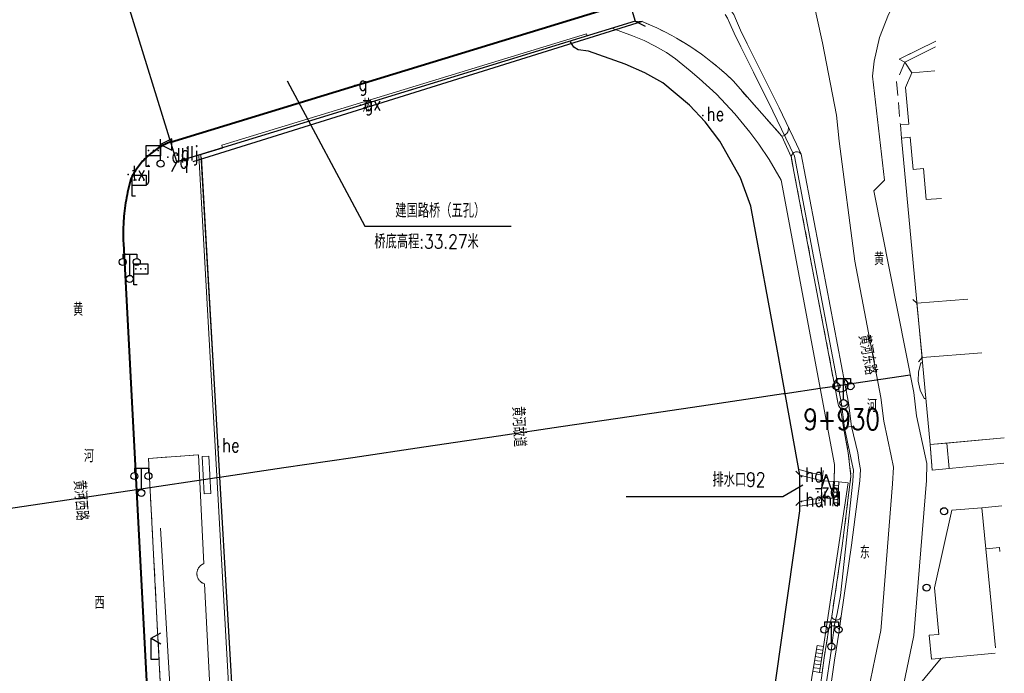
# Model space of a CAD drawing. Extents: x 39508475 to 39522402, y 3783947 to 3795549.
# Tile 242 of 256: x 39518041 to 39518181, y 3792537 to 3792630. Entities that reach past the tile are written whole.
import ezdxf
from ezdxf.enums import TextEntityAlignment as Align

# ---------------------------------------------------------------- set-up
doc = ezdxf.new("R2010")
doc.units = 0
doc.header["$PDSIZE"] = 0.2
for name, pattern in [('X0', [4, 3, -1]), ('X5', [3, 2, -1]), ('X6', [2, 1, -1])]:
    doc.linetypes.add(name, pattern=pattern)
doc.layers.get('0').update_dxf_attribs({"linetype": 'CONTINUOUS'})
doc.layers.add('ASSIST', color=7, linetype='CONTINUOUS', plot=False)
for name, color, linetype in [('DLSS', 4, 'CONTINUOUS'), ('GXYZ', 2, 'CONTINUOUS'), ('JCDL_DMX_F', 30, 'CONTINUOUS'), ('JCDL_JMDD', 1, 'CONTINUOUS'), ('JCDL_JMDD_F', 231, 'CONTINUOUS'), ('JCDL_JMDX_F', 231, 'CONTINUOUS'), ('JCDL_JT_ZJ', 100, 'CONTINUOUS'), ('JCDL_JTD_F', 100, 'CONTINUOUS'), ('JCDL_JTM', 100, 'CONTINUOUS'), ('JCDL_JTX_F', 100, 'CONTINUOUS'), ('JCDL_SXX_F', 5, 'CONTINUOUS'), ('JCDL_ZBM', 3, 'CONTINUOUS'), ('JMD', 6, 'CONTINUOUS'), ('SXSS', 5, 'CONTINUOUS'), ('zdh', 7, 'CONTINUOUS'), ('ZJ', 7, 'CONTINUOUS'), ('断面线', 2, 'CONTINUOUS')]:
    doc.layers.add(name, color=color, linetype=linetype)
for name, color, linetype, lineweight in [('JCDL_JMDX', 1, 'CONTINUOUS', 0), ('JCDL_ZBX', 3, 'CONTINUOUS', 0), ('JCDL_ZBX_F', 7, 'CONTINUOUS', 0), ('TEXTL_ZJ', 7, 'CONTINUOUS', 0)]:
    doc.layers.add(name, color=color, linetype=linetype, lineweight=lineweight)
doc.styles.add('HZ', font='rs', dxfattribs={"width": 0.8, "bigfont": 'hztxt'})
doc.linetypes.add('10422', pattern='A,2,[150,AAA.SHX,S=1,R=0,X=0,Y=1],2,[177,AAA.SHX,S=1,R=0,X=0,Y=0.8],1e-09', length=4)
doc.linetypes.add('X19', pattern='A,4.5,[145,symbolx.shx,S=1,R=0,X=0,Y=1],4.5,-0.5,[146,symbolx.shx,S=1,R=0,X=0,Y=0],-0.5', length=10)
doc.linetypes.add('X35', pattern='A,2,[150,AAA.SHX,S=1,R=0,X=0,Y=1],2,[177,AAA.SHX,S=1,R=0,X=0,Y=0.8],1e-09', length=4)
doc.linetypes.add('X39', pattern='A,2,[150,symbolx.shx,S=1,R=0,X=0,Y=1],2,[151,symbolx.shx,S=1,R=0,X=0,Y=3],1e-11', length=4)
doc.linetypes.add('X4', pattern='A,0,-1e-09,[149,symbolx.shx,S=0.15,R=0,X=0,Y=0],-1.6', length=1.6)
doc.linetypes.add('X49', pattern='A,0,[5,symbolt.shx,S=1,R=0,X=0,Y=0],-10', length=10)
doc.linetypes.add('X7', pattern='A,6,-1.333,[149,symbolx.shx,S=0.25,R=0,X=0,Y=0],-1.333,[149,symbolx.shx,S=0.25,R=0,X=0,Y=0],-1.333', length=9.999)

# ---------------------------------------------------------------- blocks, each defined once
blk = doc.blocks.new('4563000')
at = {"color": 0}
for p, q in [((0, 0), (0, 3)), ((1, 0), (0, 0))]:
    blk.add_line(p, q, dxfattribs=at)
at = {"color": 0, "linetype": 'Continuous', "flags": 128}
for points in [[(0, 3), (1.39, 3.8)], [(0, 3), (1.39, 2.2)]]:
    blk.add_lwpolyline(points, dxfattribs=at)
blk = doc.blocks.new('6414000')
at = {"color": 0, "linetype": 'Continuous'}
for p, q in [((-0.66, 0), (-0.01, 2)), ((-0.01, 2), (0.66, 0)), ((-1.51, 0), (-0.66, 0)), ((0.66, 0), (1.51, 0))]:
    blk.add_line(p, q, dxfattribs=at)
blk = doc.blocks.new('2382100')
at = {"color": 0, "linetype": 'Continuous'}
blk.add_circle((0, 0), 0.5, dxfattribs=at)
blk = doc.blocks.new('3521000')
at = {"color": 0}
for p, q in [((-1, 3.5), (1, 3.5)), ((0, 0.5), (0, 3.5))]:
    blk.add_line(p, q, dxfattribs=at)
at = {"color": 0, "linetype": 'Continuous', "flags": 128}
for points in [[(-1, 3.5), (-1, 2.9)], [(1, 3.5), (1, 2.9)]]:
    blk.add_lwpolyline(points, dxfattribs=at)
at = {"color": 0}
for centre in [(-1, 2.4), (1, 2.4), (0, 0)]:
    blk.add_circle(centre, 0.5, dxfattribs=at)
blk = doc.blocks.new('3812000')
at = {"color": 0, "linetype": 'Continuous'}
for p, q in [((0, 3), (2, 3)), ((0, 0), (0, 3)), ((2, 3), (2, 1.5)), ((2, 1.5), (0, 1.5)), ((0.5, 0), (0, 0))]:
    blk.add_line(p, q, dxfattribs=at)
for p in [(0.31, 2.28), (1.01, 2.28), (1.67, 2.27)]:
    blk.add_point(p, dxfattribs=at)
blk = doc.blocks.new('3522000')
at = {"color": 0}
for p, q in [((1.6, 3.55), (0, 2.75)), ((0, 0.5), (0, 3.5)), ((0, 2.75), (1.6, 1.95))]:
    blk.add_line(p, q, dxfattribs=at)
at = {"color": 0, "linetype": 'Continuous', "flags": 128}
blk.add_lwpolyline([(1.6, 1.95), (1.6, 3.55)], dxfattribs=at)
at = {"color": 0}
blk.add_circle((0, 0), 0.5, dxfattribs=at)

msp = doc.modelspace()

# ---------------------------------------------------------------- linework, layer by layer
at = {"layer": 'ASSIST', "linetype": 'Continuous', "flags": 128}
msp.add_lwpolyline([(39518055.499, 3792633.95801), (39518120.807, 3792654.18086), (39518128.243, 3792629.57501), (39518063.039, 3792609.525)], close=True, dxfattribs=at)
at = {"layer": 'DLSS', "linetype": 'Continuous'}
for p, q in [((39518128.243, 3792629.57501), (39518063.039, 3792609.525)), ((39518128.243, 3792629.57501), (39518129.65693, 3792628.82613)), ((39518063.039, 3792609.525), (39518062.29013, 3792608.11108))]:
    msp.add_line(p, q, dxfattribs=at)
at = {"layer": 'DLSS', "linetype": 'X7', "lineweight": 0}
msp.add_lwpolyline([(39518155.66548, 3792500), (39518156.58163, 3792506.18195), (39518159.05917, 3792522.92746), (39518162.38802, 3792539.01523), (39518163.18279, 3792542.85193), (39518163.27202, 3792543.9633), (39518163.51583, 3792547.00098), (39518164.87712, 3792563.74487), (39518165.0018, 3792566.13088), (39518164.66023, 3792567.73137), (39518163.61216, 3792572.64601), (39518163.20053, 3792575.99905), (39518159.51597, 3792595.39548), (39518157.26532, 3792612.49679), (39518156.91112, 3792616.17577), (39518154.91305, 3792626.47045), (39518149.85171, 3792649.29943)], dxfattribs=at)
at = {"layer": 'DLSS', "linetype": 'Continuous', "lineweight": 20}
for points in [[(39518160.41285, 3792500), (39518162.44547, 3792513.36764), (39518163.72065, 3792522.11072), (39518167.87378, 3792542.181), (39518169.67393, 3792564.21949), (39518169.72831, 3792566.64682), (39518168.28135, 3792573.42879), (39518167.87709, 3792576.72808), (39518162.18762, 3792605.40012), (39518163.729, 3792606.91606), (39518162.03554, 3792621.74546), (39518162.25699, 3792623.85499), (39518163.022, 3792627.24601), (39518164.26999, 3792630.48901), (39518165.679, 3792633.05901), (39518166.42472, 3792634.16999)], [(39518141.847, 3792631.077), (39518142.276, 3792630.495), (39518142.652, 3792629.604), (39518143.235, 3792628.288), (39518144.19699, 3792626.348), (39518145.994, 3792622.722), (39518148.724, 3792617.21399), (39518151.20301, 3792612.065), (39518151.867, 3792610.63999), (39518154.92799, 3792594.52399), (39518158.58399, 3792575.278), (39518159.002, 3792571.873), (39518159.92377, 3792568.13907), (39518160.093, 3792566.757), (39518160.306, 3792565.759), (39518160.20137, 3792564.18442), (39518159.0045, 3792555.00183), (39518157.54638, 3792544.91896), (39518157.28786, 3792542.76867), (39518156.58401, 3792538.66191), (39518154.45901, 3792523.74301), (39518151.962, 3792506.866), (39518150.94448, 3792500)]]:
    msp.add_lwpolyline(points, dxfattribs=at)
at = {"layer": 'DLSS', "linetype": 'Continuous', "lineweight": 40}
for points in [[(39518062.125, 3792612.352), (39518127.112, 3792632.205), (39518137.505, 3792633.096), (39518138.471, 3792633.019), (39518139.764, 3792632.624), (39518140.68, 3792632.134), (39518141.277, 3792631.686), (39518141.847, 3792631.077)], [(39518062.15016, 3792612.40522), (39518061.93387, 3792612.31672), (39518061.71973, 3792612.22311), (39518061.5077, 3792612.12483), (39518061.29787, 3792612.02192), (39518061.09035, 3792611.91444), (39518060.88524, 3792611.80242), (39518060.68263, 3792611.68594), (39518060.48263, 3792611.56504), (39518060.28533, 3792611.43979), (39518060.09082, 3792611.31024), (39518059.8992, 3792611.17645), (39518059.71055, 3792611.0385), (39518059.52498, 3792610.89644), (39518059.34257, 3792610.75034), (39518059.16341, 3792610.60028), (39518058.98758, 3792610.44633), (39518058.81517, 3792610.28856), (39518058.654, 3792610.134), (39518058.64626, 3792610.12704), (39518058.48093, 3792609.96186), (39518058.31927, 3792609.79309), (39518058.16134, 3792609.62082), (39518058.00723, 3792609.44513), (39518057.85701, 3792609.2661), (39518057.71076, 3792609.08382), (39518057.56854, 3792608.89837), (39518057.43041, 3792608.70985), (39518057.29646, 3792608.51835), (39518057.16673, 3792608.32396), (39518057.0413, 3792608.12676), (39518056.92023, 3792607.92687), (39518056.80357, 3792607.72436), (39518056.69138, 3792607.51935), (39518056.58371, 3792607.31193), (39518056.48099, 3792607.10201), (39518056.37741, 3792606.72964), (39518056.2793, 3792606.3558), (39518056.18628, 3792605.98065), (39518056.09835, 3792605.60428), (39518056.01554, 3792605.22675), (39518055.93786, 3792604.84813), (39518055.86532, 3792604.4685), (39518055.79795, 3792604.08791), (39518055.73574, 3792603.70644), (39518055.67871, 3792603.32417), (39518055.62688, 3792602.94115), (39518055.58025, 3792602.55747), (39518055.53883, 3792602.17319), (39518055.50263, 3792601.78839), (39518055.47165, 3792601.40313), (39518055.458, 3792601.202), (39518055.4459, 3792601.01748), (39518055.42538, 3792600.63152), (39518055.41011, 3792600.24531), (39518055.40008, 3792599.85894), (39518055.39529, 3792599.47246), (39518055.39574, 3792599.08596), (39518055.40144, 3792598.6995), (39518055.41239, 3792598.31315), (39518055.42901, 3792597.927), (39518059.033, 3792529.353)]]:
    msp.add_lwpolyline(points, dxfattribs=at)
at = {"layer": 'DLSS', "linetype": 'X6', "lineweight": 0}
for points in [[(39518124.89992, 3792628.54528), (39518128.243, 3792629.57501), (39518129.247, 3792629.492), (39518131.34, 3792628.58601), (39518132.48499, 3792628.028), (39518133.477, 3792627.506), (39518134.121, 3792627.148), (39518135.18199, 3792626.522), (39518136.293, 3792625.817), (39518137.68701, 3792624.856), (39518138.309, 3792624.398), (39518139.03101, 3792623.84199), (39518140.205, 3792622.87401), (39518141.228, 3792621.974), (39518142.17301, 3792621.079), (39518145.544, 3792617.204), (39518149.13201, 3792613.18399), (39518149.3304, 3792613.23464), (39518149.5364, 3792613.34128), (39518149.69869, 3792613.46284), (39518149.80841, 3792613.57803), (39518149.884, 3792613.679), (39518149.951, 3792613.79036), (39518150.02023, 3792613.92386), (39518150.05248, 3792614.45469)], [(39518158.58399, 3792575.278), (39518158.57017, 3792574.9555), (39518158.52599, 3792574.764), (39518158.39, 3792574.577), (39518158.241, 3792574.463), (39518158.05499, 3792574.387), (39518157.78399, 3792574.36899), (39518157.451, 3792574.495), (39518157.29999, 3792574.636), (39518157.172, 3792574.86999), (39518157.137, 3792575.052), (39518150.632, 3792609.25306), (39518150.57148, 3792609.60607), (39518150.46572, 3792610.06648), (39518150.45844, 3792610.31386), (39518150.50452, 3792610.46424), (39518150.56272, 3792610.58065), (39518150.62507, 3792610.67008), (39518150.73266, 3792610.7812), (39518150.83165, 3792610.85362), (39518150.94617, 3792610.91006), (39518151.058, 3792610.94501), (39518151.15697, 3792610.96181), (39518151.34313, 3792610.97778), (39518151.57614, 3792610.89682), (39518151.71826, 3792610.80096), (39518151.86685, 3792610.6396)], [(39518159.002, 3792571.873), (39518157.865, 3792571.746), (39518158.57108, 3792568.1238), (39518158.94493, 3792564.80925), (39518157.73986, 3792555.24015), (39518156.22283, 3792544.88644), (39518156.26889, 3792544.75485), (39518156.33576, 3792544.63383), (39518156.40946, 3792544.55415), (39518156.49465, 3792544.48513), (39518156.54948, 3792544.45325), (39518156.6043, 3792544.42521), (39518156.69805, 3792544.38695), (39518156.80618, 3792544.36455), (39518156.9173, 3792544.36326), (39518157.01434, 3792544.37694), (39518157.11366, 3792544.40182), (39518157.21105, 3792544.44877), (39518157.29688, 3792544.50599), (39518157.39432, 3792544.59927), (39518157.46304, 3792544.69508), (39518157.51453, 3792544.80406), (39518157.54638, 3792544.91896)], [(39518153.537, 3792526.841), (39518155.12894, 3792538.98241), (39518155.79934, 3792543.13999), (39518155.88646, 3792543.25785), (39518155.99004, 3792543.36025), (39518156.16684, 3792543.46955), (39518156.32287, 3792543.51545), (39518156.45824, 3792543.53288), (39518156.59419, 3792543.52161), (39518156.69777, 3792543.50134), (39518156.79066, 3792543.46894), (39518156.88708, 3792543.42219), (39518156.97101, 3792543.36788), (39518157.06287, 3792543.28216), (39518157.13484, 3792543.20012), (39518157.20548, 3792543.08711), (39518157.26101, 3792542.94719), (39518157.27211, 3792542.86502), (39518157.28786, 3792542.76867)]]:
    msp.add_lwpolyline(points, dxfattribs=at)
at = {"layer": 'DLSS', "linetype": 'Continuous', "lineweight": 0}
for points in [[(39518168.34406, 3792589.42043), (39518167.73472, 3792589.9388)], [(39518175.59028, 3792590.00495), (39518168.34406, 3792589.42043)], [(39518169.05701, 3792581.70277), (39518177.58734, 3792582.39088)], [(39518169.05701, 3792581.70277), (39518168.53864, 3792581.09343)]]:
    msp.add_lwpolyline(points, dxfattribs=at)
at = {"layer": 'GXYZ', "linetype": 'Continuous', "flags": 128}
msp.add_lwpolyline([(39518065.34212, 3792609.58675), (39518129.29424, 3792629.536)], dxfattribs=at)
at = {"layer": 'JCDL_DMX_F', "color": 3, "linetype": 'X35', "lineweight": 0}
for points in [[(39518156.549, 3792563.89101), (39518156.591, 3792566.467), (39518149.00999, 3792606.94), (39518147.29, 3792609.871), (39518145.819, 3792612.075), (39518144.562, 3792613.781), (39518142.417, 3792616.393), (39518139.81601, 3792619.149), (39518137.372, 3792621.406), (39518136.06999, 3792622.497), (39518133.989, 3792624.195), (39518132.699, 3792625.078), (39518131.095, 3792626.021), (39518129.503, 3792626.809), (39518127.871, 3792627.478), (39518124.89992, 3792628.54528)], [(39518155.05699, 3792540.59001), (39518158.57009, 3792563.87542), (39518157.24044, 3792564.02306)], [(39518147.65501, 3792500), (39518153.521, 3792537.07201)]]:
    msp.add_lwpolyline(points, dxfattribs=at)
at = {"layer": 'JCDL_JMDX', "color": 6, "linetype": 'X5', "lineweight": 0}
for points in [[(39518166.62675, 3792623.74572), (39518165.43101, 3792620.95599), (39518165.976, 3792614.793)], [(39518169.12613, 3792580.95448), (39518168.891, 3792580.936), (39518168.54412, 3792579.66055), (39518168.50989, 3792578.33915), (39518168.78692, 3792577.04713), (39518169.363, 3792575.85699), (39518169.592, 3792575.87601)]]:
    msp.add_lwpolyline(points, dxfattribs=at)
at = {"layer": 'JCDL_JMDX', "color": 6, "linetype": 'X19', "lineweight": 0}
for points in [[(39518066.15233, 3792610.45699), (39518070.854, 3792526.84199), (39518074.097, 3792526.97301), (39518074.28701, 3792509.63999), (39518074.66101, 3792509.235), (39518074.506, 3792503.591), (39518074.84401, 3792500.049), (39518074.80803, 3792500)], [(39518171.76381, 3792538.92174), (39518168.34691, 3792534.823), (39518163.19628, 3792500)]]:
    msp.add_lwpolyline(points, dxfattribs=at)
at = {"layer": 'JCDL_JMDX', "color": 6, "linetype": 'Continuous', "lineweight": 0}
for points in [[(39518066.93899, 3792562.32), (39518067.88719, 3792562.37169), (39518067.59919, 3792567.65766), (39518066.651, 3792567.606), (39518066.93899, 3792562.32)], [(39518151.40293, 3792566.54603), (39518151.68701, 3792564.97099)], [(39518153.34537, 3792565.31002), (39518151.54497, 3792565.75851)], [(39518154.92578, 3792564.90804), (39518153.34537, 3792565.31002)], [(39518155.00374, 3792565.64904), (39518154.84782, 3792564.16704)], [(39518154.84782, 3792564.16704), (39518151.68701, 3792564.97099)], [(39518156.38726, 3792560.54925), (39518156.61289, 3792564.06267)], [(39518157.24044, 3792564.02306), (39518156.61289, 3792564.06267)], [(39518157.01475, 3792560.50895), (39518157.24044, 3792564.02306)], [(39518156.78512, 3792562.53965), (39518156.51619, 3792562.55692)], [(39518156.72771, 3792563.04732), (39518156.54843, 3792563.05883)], [(39518156.6703, 3792563.555), (39518156.58066, 3792563.56075)], [(39518157.2082, 3792563.52104), (39518156.6703, 3792563.555)], [(39518157.17596, 3792563.01903), (39518156.72771, 3792563.04732)], [(39518157.14372, 3792562.51701), (39518156.78512, 3792562.53965)], [(39518151.68, 3792561.224), (39518154.69232, 3792561.74916)], [(39518151.682, 3792559.88299), (39518151.68, 3792561.224)], [(39518153.29583, 3792560.79725), (39518154.80198, 3792561.05983)], [(39518154.91165, 3792560.3705), (39518154.69232, 3792561.74916)], [(39518156.95735, 3792561.01662), (39518156.41949, 3792561.05117)], [(39518156.89994, 3792561.5243), (39518156.45173, 3792561.55308)], [(39518156.84253, 3792562.03197), (39518156.48396, 3792562.055)], [(39518157.11148, 3792562.015), (39518156.84253, 3792562.03197)], [(39518157.07924, 3792561.51298), (39518156.89994, 3792561.5243)], [(39518157.047, 3792561.01097), (39518156.95735, 3792561.01662)], [(39518151.681, 3792560.5535), (39518153.29583, 3792560.79725)], [(39518154.46599, 3792536.919), (39518153.521, 3792537.07201), (39518154.127, 3792540.744), (39518155.05699, 3792540.59001), (39518154.46599, 3792536.919)], [(39518153.521, 3792537.07201), (39518154.127, 3792540.744)], [(39518154.83757, 3792540.08743), (39518154.04043, 3792540.21943)], [(39518155.05699, 3792540.59001), (39518154.127, 3792540.744)], [(39518154.46599, 3792536.919), (39518155.05699, 3792540.59001)], [(39518154.97256, 3792540.06558), (39518154.83757, 3792540.08743)], [(39518154.17928, 3792538.57972), (39518153.78072, 3792538.64572)], [(39518154.39871, 3792539.08229), (39518153.86729, 3792539.17029)], [(39518154.61814, 3792539.58486), (39518153.95386, 3792539.69486)], [(39518154.71928, 3792538.49229), (39518154.17928, 3792538.57972)], [(39518154.80371, 3792539.01672), (39518154.39871, 3792539.08229)], [(39518154.88814, 3792539.54115), (39518154.61814, 3792539.58486)], [(39518153.74043, 3792537.57458), (39518153.60758, 3792537.59658)], [(39518153.95986, 3792538.07715), (39518153.69415, 3792538.12115)], [(39518154.55042, 3792537.44343), (39518153.74043, 3792537.57458)], [(39518154.63485, 3792537.96786), (39518153.95986, 3792538.07715)]]:
    msp.add_lwpolyline(points, dxfattribs=at)
at = {"layer": 'JCDL_JMDX_F', "linetype": 'Continuous', "lineweight": 0}
msp.add_lwpolyline([(39518066.093, 3792567.88099), (39518066.85499, 3792552.37), (39518066.77548, 3792552.3373), (39518066.69813, 3792552.29976), (39518066.62303, 3792552.25788), (39518066.55043, 3792552.21181), (39518066.48056, 3792552.16168), (39518066.41366, 3792552.10767), (39518066.34994, 3792552.04994), (39518066.28959, 3792551.98869), (39518066.23283, 3792551.9241), (39518066.17982, 3792551.8564), (39518066.13075, 3792551.78579), (39518066.08577, 3792551.71251), (39518066.04502, 3792551.6368), (39518066.00864, 3792551.55889), (39518065.97675, 3792551.47903), (39518065.94944, 3792551.3975), (39518065.92682, 3792551.31454), (39518065.90894, 3792551.23044), (39518065.89587, 3792551.14545), (39518065.88764, 3792551.05986), (39518065.8843, 3792550.97394), (39518065.88584, 3792550.88797), (39518065.89226, 3792550.80223), (39518065.899, 3792550.75), (39518065.90354, 3792550.71699), (39518065.91965, 3792550.63252), (39518065.94054, 3792550.54911), (39518065.96612, 3792550.46702), (39518065.99633, 3792550.38652), (39518066.03107, 3792550.30786), (39518066.07021, 3792550.23131), (39518066.11365, 3792550.1571), (39518066.16122, 3792550.08548), (39518066.2128, 3792550.01667), (39518066.26819, 3792549.95091), (39518066.32724, 3792549.8884), (39518066.38974, 3792549.82935), (39518066.45549, 3792549.77395), (39518066.52429, 3792549.72236), (39518066.5959, 3792549.67478), (39518066.67011, 3792549.63133), (39518066.74666, 3792549.59218), (39518066.82531, 3792549.55743), (39518066.90581, 3792549.52721), (39518066.98801, 3792549.50201), (39518067.905, 3792531.251)], dxfattribs=at)
at = {"layer": 'JCDL_JTM', "linetype": 'Continuous', "lineweight": 0}
for points in [[(39518063.039, 3792609.525), (39518055.499, 3792633.95801), (39518061.906, 3792636.01601), (39518062.06799, 3792635.521), (39518113.996, 3792651.413), (39518114.15599, 3792652.052), (39518120.679, 3792654.049), (39518128.243, 3792629.57501), (39518121.39661, 3792627.46621), (39518121.31118, 3792627.74562), (39518069.454, 3792611.922), (39518069.54301, 3792611.47201), (39518063.039, 3792609.525)], [(39518177.58734, 3792582.39088), (39518169.05701, 3792581.70277), (39518168.34406, 3792589.42043), (39518175.59028, 3792590.00495)], [(39518151.68701, 3792564.97099), (39518154.84782, 3792564.16704), (39518154.69232, 3792561.74916), (39518151.68016, 3792561.22419), (39518151.68701, 3792564.97099)]]:
    msp.add_lwpolyline(points, dxfattribs=at)
at = {"layer": 'JCDL_JTX_F', "linetype": 'Continuous', "lineweight": 0}
for points in [[(39518063.039, 3792609.525), (39518069.54301, 3792611.47201), (39518069.454, 3792611.922), (39518121.31118, 3792627.74562), (39518121.39661, 3792627.46621), (39518128.243, 3792629.57501)], [(39518128.243, 3792629.57501), (39518128.95014, 3792629.2009)], [(39518063.039, 3792609.525), (39518062.6593, 3792608.82085)], [(39518151.68701, 3792564.97099), (39518151.12236, 3792565.53771)], [(39518151.68701, 3792564.97099), (39518151.68016, 3792561.22419)], [(39518154.69232, 3792561.74916), (39518154.84782, 3792564.16704)], [(39518154.84782, 3792564.16704), (39518155.44865, 3792564.69525)], [(39518151.68016, 3792561.22419), (39518151.11344, 3792560.65954)], [(39518154.69232, 3792561.74916), (39518155.22053, 3792561.14833)]]:
    msp.add_lwpolyline(points, dxfattribs=at)
at = {"layer": 'JCDL_SXX_F', "linetype": 'X39', "lineweight": 0}
msp.add_lwpolyline([(39518066.46235, 3792610.5498), (39518071.271, 3792527.322), (39518074.563, 3792527.428), (39518074.75801, 3792509.63), (39518075.247, 3792509.28701), (39518074.946, 3792503.19899), (39518075.35599, 3792500.024), (39518075.33709, 3792500)], dxfattribs=at)
at = {"layer": 'JCDL_ZBM', "linetype": 'Continuous', "lineweight": 0}
for points in [[(39518154.46599, 3792536.91901), (39518155.05699, 3792540.59001), (39518158.57009, 3792563.87543), (39518157.24044, 3792564.02306), (39518156.55186, 3792564.06653), (39518156.591, 3792566.467), (39518149.00999, 3792606.94), (39518147.29, 3792609.871), (39518145.819, 3792612.075), (39518144.562, 3792613.781), (39518142.417, 3792616.393), (39518139.81601, 3792619.149), (39518137.372, 3792621.406), (39518136.06999, 3792622.497), (39518133.989, 3792624.195), (39518132.699, 3792625.078), (39518131.095, 3792626.021), (39518129.503, 3792626.809), (39518127.871, 3792627.478), (39518124.89992, 3792628.54528), (39518128.243, 3792629.57501), (39518129.247, 3792629.492), (39518131.34, 3792628.58601), (39518132.48499, 3792628.028), (39518133.477, 3792627.506), (39518134.121, 3792627.148), (39518135.18199, 3792626.522), (39518136.293, 3792625.817), (39518137.68701, 3792624.856), (39518138.309, 3792624.398), (39518139.03101, 3792623.84199), (39518140.205, 3792622.87401), (39518141.228, 3792621.974), (39518142.17301, 3792621.079), (39518145.544, 3792617.204), (39518149.13201, 3792613.18399), (39518150.43682, 3792610.24039), (39518150.46644, 3792610.18976), (39518150.47181, 3792610.10498), (39518150.48647, 3792610.0213), (39518150.51099, 3792609.94), (39518157.137, 3792575.052), (39518157.172, 3792574.86999), (39518157.451, 3792574.495), (39518157.865, 3792571.746), (39518158.57108, 3792568.1238), (39518158.94493, 3792564.80925), (39518157.73986, 3792555.24015), (39518156.22283, 3792544.88644), (39518155.79934, 3792543.13999), (39518155.12894, 3792538.98241), (39518154.85226, 3792536.84756), (39518154.46599, 3792536.91901)], [(39518166.62675, 3792623.74572), (39518165.82499, 3792624.142), (39518171.00728, 3792626.72607)], [(39518170.98615, 3792625.90961), (39518166.62675, 3792623.74572)], [(39518172.91568, 3792565.93309), (39518170.49903, 3792565.69983), (39518170.20101, 3792569.319), (39518172.56808, 3792569.53088), (39518172.91568, 3792565.93309)], [(39518061.77, 3792514.65068), (39518059.00101, 3792567.338), (39518066.093, 3792567.88099), (39518066.85499, 3792552.37), (39518066.77548, 3792552.3373), (39518066.69813, 3792552.29976), (39518066.62303, 3792552.25788), (39518066.55043, 3792552.21181), (39518066.48056, 3792552.16168), (39518066.41366, 3792552.10767), (39518066.34994, 3792552.04994), (39518066.28959, 3792551.98869), (39518066.23283, 3792551.9241), (39518066.17982, 3792551.8564), (39518066.13075, 3792551.78579), (39518066.08577, 3792551.71251), (39518066.04502, 3792551.6368), (39518066.00864, 3792551.55889), (39518065.97675, 3792551.47903), (39518065.94944, 3792551.3975), (39518065.92682, 3792551.31454), (39518065.90894, 3792551.23044), (39518065.89587, 3792551.14545), (39518065.88764, 3792551.05986), (39518065.8843, 3792550.97394), (39518065.88584, 3792550.88797), (39518065.89226, 3792550.80223), (39518065.899, 3792550.75), (39518065.90354, 3792550.71699), (39518065.91965, 3792550.63252), (39518065.94054, 3792550.54911), (39518065.96612, 3792550.46702), (39518065.99633, 3792550.38652), (39518066.03107, 3792550.30786), (39518066.07021, 3792550.23131), (39518066.11365, 3792550.1571), (39518066.16122, 3792550.08548), (39518066.2128, 3792550.01667), (39518066.26819, 3792549.95091), (39518066.32724, 3792549.8884), (39518066.38974, 3792549.82935), (39518066.45549, 3792549.77395), (39518066.52429, 3792549.72236), (39518066.5959, 3792549.67478), (39518066.67011, 3792549.63133), (39518066.74666, 3792549.59218), (39518066.82531, 3792549.55743), (39518066.90581, 3792549.52721), (39518066.98801, 3792549.50201), (39518067.905, 3792531.251)], [(39518151.364, 3792512.755), (39518149.49718, 3792499.99914), (39518147.65491, 3792499.9997), (39518153.521, 3792537.07201), (39518154.46599, 3792536.91901), (39518154.85226, 3792536.84756), (39518153.537, 3792526.841), (39518152.951, 3792524.009), (39518151.58801, 3792514.637), (39518151.364, 3792512.755)]]:
    msp.add_lwpolyline(points, dxfattribs=at)
at = {"layer": 'JCDL_ZBX', "color": 114, "linetype": 'X49', "lineweight": 0, "true_color": 0x009944}
for points in [[(39518141.04205, 3792630.48367), (39518141.40075, 3792629.99704), (39518141.73411, 3792629.20705), (39518142.32947, 3792627.86316), (39518143.30105, 3792625.90385), (39518145.09801, 3792622.27793), (39518147.82547, 3792616.77505), (39518150.29924, 3792611.63691), (39518150.90785, 3792610.33077), (39518153.94557, 3792594.33739), (39518157.59545, 3792575.1236), (39518158.01482, 3792571.70747), (39518159.11501, 3792566.54835), (39518159.30048, 3792565.67936), (39518159.21912, 3792564.12262), (39518157.4383, 3792547.8473), (39518157.0027, 3792545.29249), (39518156.60601, 3792543.74452), (39518156.1528, 3792539.94391), (39518153.70436, 3792523.99609), (39518150.97279, 3792507.01248), (39518149.93356, 3792500)], [(39518060.71901, 3792557.439), (39518063.2193, 3792515.29529), (39518062.74231, 3792500)]]:
    msp.add_lwpolyline(points, dxfattribs=at)
at = {"layer": 'JCDL_ZBX', "color": 114, "linetype": 'X4', "lineweight": 0, "true_color": 0x009944}
for points in [[(39518149.13201, 3792613.18399), (39518150.46679, 3792610.17276)], [(39518157.451, 3792574.495), (39518157.865, 3792571.746)], [(39518154.46599, 3792536.91901), (39518154.85226, 3792536.84756)]]:
    msp.add_lwpolyline(points, dxfattribs=at)
at = {"layer": 'JCDL_ZBX_F', "color": 114, "linetype": 'X0', "lineweight": 0, "true_color": 0x009944}
for points in [[(39518171.00728, 3792626.72607), (39518165.82499, 3792624.142), (39518166.62675, 3792623.74572)], [(39518170.20101, 3792569.319), (39518170.49903, 3792565.69983), (39518172.916, 3792565.933)], [(39518065.80909, 3792514.59927), (39518061.77, 3792514.65068), (39518059.00101, 3792567.338), (39518066.093, 3792567.88099)]]:
    msp.add_lwpolyline(points, dxfattribs=at)
at = {"layer": 'JMD', "linetype": 'Continuous'}
for p, q in [((39518089.76972, 3792600.37078), (39518110.61972, 3792600.37078)), ((39518152.07782, 3792563.54106), (39518149.26507, 3792561.86885)), ((39518149.26507, 3792561.86885), (39518126.96507, 3792561.86885))]:
    msp.add_line(p, q, dxfattribs=at)
at = {"layer": 'JMD', "color": 6, "linetype": 'Continuous', "lineweight": 0}
for points in [[(39518170.89779, 3792622.49504), (39518167.58624, 3792622.18563), (39518166.62675, 3792623.74572), (39518170.98615, 3792625.9096)], [(39518166.14972, 3792612.92329), (39518165.976, 3792614.793), (39518167.18, 3792614.91366), (39518166.69708, 3792620.11142), (39518167.58624, 3792622.18563), (39518170.89779, 3792622.49504)], [(39518171.82811, 3792604.34869), (39518169.6468, 3792604.17285), (39518169.25064, 3792608.60534), (39518167.77981, 3792608.45792), (39518167.35372, 3792613.04396), (39518166.14972, 3792612.92329)], [(39518180.76783, 3792570.26485), (39518170.20101, 3792569.31901), (39518166.14972, 3792612.92329), (39518167.35372, 3792613.04396), (39518167.77981, 3792608.45792), (39518169.25064, 3792608.60534), (39518169.6468, 3792604.17285), (39518171.82811, 3792604.34869)], [(39518172.91571, 3792565.93265), (39518172.56808, 3792569.53088), (39518180.76783, 3792570.26485)], [(39518180.68922, 3792566.68276), (39518172.91571, 3792565.93265)], [(39518156.29317, 3792561.67391), (39518154.69232, 3792561.74916), (39518154.84782, 3792564.16704), (39518156.44668, 3792564.06413), (39518156.29317, 3792561.67391)], [(39518179.47111, 3792539.65558), (39518170.40901, 3792538.798), (39518170.066, 3792542.199), (39518171.438, 3792542.312), (39518170.83066, 3792548.91835), (39518173.27823, 3792560.00487), (39518177.57099, 3792560.327), (39518179.5054, 3792540.4164)], [(39518180.14899, 3792554.6963), (39518178.13822, 3792554.50829), (39518177.57099, 3792560.327), (39518180.41475, 3792560.5929)], [(39518179.50543, 3792540.41708), (39518178.13822, 3792554.50829), (39518180.06488, 3792554.68844), (39518180.12212, 3792554.1)]]:
    msp.add_lwpolyline(points, dxfattribs=at)
at = {"layer": 'JMD', "linetype": 'Continuous', "flags": 128}
msp.add_lwpolyline([(39518078.7341, 3792621.04916), (39518089.76972, 3792600.37078)], dxfattribs=at)
at = {"layer": 'SXSS', "linetype": '10422', "flags": 128}
for points in [[(39517923.871, 3791642.142), (39517922.69856, 3791677.75862), (39517928.15308, 3791677.9836), (39517932.9274, 3791678.5924), (39517936.12975, 3791679.39114), (39517938.7773, 3791680.2088), (39517940.33646, 3791680.73242), (39517943.8242, 3791682.161), (39517947.46362, 3791683.97023), (39517950.62534, 3791701.26677), (39517960.34648, 3791750), (39517971.0906, 3791803.86154), (39517976.26565, 3791827.62678), (39517976.44135, 3791828.29378), (39517977.26272, 3791831.41178), (39517977.591, 3791832.658), (39517990.763, 3791885.70899), (39517989.837, 3791886.822), (39517988.65882, 3791887.86485), (39517987.97136, 3791888.94127), (39517987.66999, 3791889.662), (39517987.46966, 3791890.67594), (39517987.43302, 3791891.32987), (39517987.58467, 3791892.50883), (39517993.222, 3791912.719), (39517993.742, 3791914.43101), (39517994.523, 3791915.51501), (39517995.146, 3791916.06101), (39517995.802, 3791916.465), (39517996.871, 3791916.85699), (39517998.729, 3791917.11501), (39517999.44601, 3791917.342), (39518000, 3791917.63716), (39518000.437, 3791917.86999), (39518001.094, 3791918.402), (39518020.80444, 3792000), (39518043.60841, 3792094.40467), (39518047.856, 3792111.989), (39518051.95988, 3792129.16266), (39518052.669, 3792132.194), (39518059.1379, 3792192.3349), (39518059.677, 3792197.34701), (39518060.29799, 3792199.946), (39518060.718, 3792201.434), (39518078.45956, 3792250), (39518092.28169, 3792287.50762), (39518111.37235, 3792339.92522), (39518111.50001, 3792340.324), (39518111.034, 3792340.84401), (39518110.875, 3792341.23), (39518110.837, 3792341.494), (39518111.63, 3792343.64401), (39518111.927, 3792343.892), (39518113.155, 3792344.03101), (39518114.31427, 3792347.21618), (39518124.93201, 3792377.555), (39518132.179, 3792424.282), (39518132.72432, 3792445.40861), (39518134.387, 3792459.779), (39518139.86, 3792476.51299), (39518143.19049, 3792500), (39518151.682, 3792559.88299), (39518151.681, 3792560.5535), (39518151.68701, 3792564.97099), (39518148.548, 3792582.37501), (39518144.725, 3792603.23101), (39518143.23101, 3792607.25699), (39518140.308, 3792612.48701), (39518138.21601, 3792615.23101), (39518135.993, 3792617.607), (39518132.168, 3792620.798), (39518129.61399, 3792622.23), (39518126.80301, 3792623.417), (39518121.62499, 3792625.312), (39518120.149, 3792625.45499), (39518119.52, 3792625.88099), (39518119.29777, 3792626.22884), (39518119.037, 3792626.637)], [(39518066.48397, 3792610.17557), (39518069.11135, 3792564.70101), (39518071.271, 3792527.322), (39518074.563, 3792527.428), (39518074.75801, 3792509.63), (39518075.247, 3792509.28701), (39518074.946, 3792503.19899), (39518075.35599, 3792500.024), (39518074.845, 3792499.37501), (39518075.15, 3792493.57501), (39518073.94, 3792481.322), (39518070.69, 3792481.663), (39518067.01199, 3792448.68499), (39518066.568, 3792448.66999), (39518066.364, 3792447.48299), (39518065.438, 3792447.576), (39518063.33748, 3792427.65148), (39518064.337, 3792427.505), (39518064.17299, 3792426.38596), (39518063.49515, 3792418.44057), (39518061.66624, 3792405.90332), (39518058.91845, 3792393.9697), (39518056.73001, 3792386.10401), (39518055.765, 3792386.366), (39518053.88299, 3792380.449), (39518054.88, 3792380.12799), (39518051.974, 3792372.078), (39518041.25, 3792346.241), (39518042.277, 3792340.292), (39518043.271, 3792340.32599), (39518043.432, 3792339.353), (39518042.441, 3792339.19001), (39518042.981, 3792335.281), (39518044.886, 3792335.452), (39518045.02001, 3792334.542), (39518043.093, 3792334.249), (39518043.57301, 3792330.327), (39518046.50001, 3792330.752), (39518046.676, 3792329.778), (39518043.75, 3792329.236), (39518043.97099, 3792325.533), (39518032.55112, 3792324.11784), (39518027.29657, 3792311.22014), (39518001.97381, 3792250), (39517986.656, 3792214.063), (39517985.69789, 3792214.45658), (39517978.50359, 3792194.86101), (39517979.963, 3792194.419), (39517976.348, 3792182.806), (39517979.37701, 3792181.68299), (39517973.916, 3792164.33001), (39517973.48299, 3792164.456), (39517970.848, 3792156.20101), (39517971.288, 3792156.039), (39517965.793, 3792138.681), (39517962.77, 3792139.66101), (39517953.77963, 3792108.4056), (39517950.594, 3792103.11501), (39517917.94639, 3792000), (39517896.535, 3791935.095), (39517899.64601, 3791933.97), (39517893.89, 3791916.751), (39517893.46599, 3791916.876), (39517890.66999, 3791908.643), (39517891.11299, 3791908.454), (39517885.368, 3791891.196), (39517882.34501, 3791892.265), (39517864.22119, 3791838.18538), (39517856.322, 3791814.615), (39517856.45855, 3791814.63613), (39517856.61321, 3791814.64693), (39517856.80861, 3791814.64347), (39517857.14464, 3791814.59126), (39517857.28702, 3791814.54977), (39517857.55754, 3791814.43724), (39517857.72716, 3791814.34018), (39517857.8862, 3791814.22661), (39517858.03306, 3791814.09767), (39517858.2273, 3791813.87832), (39517858.4712, 3791813.45622), (39517858.56424, 3791813.1784), (39517858.62167, 3791812.79902), (39517858.57134, 3791812.25023), (39517858.46639, 3791811.93385), (39517858.29676, 3791811.6199), (39517858.12755, 3791811.40154), (39517857.87653, 3791811.16718), (39517857.63286, 3791811.00449), (39517857.33289, 3791810.86699), (39517857.06686, 3791810.79257), (39517856.69864, 3791810.75358), (39517856.50336, 3791810.76116), (39517856.02704, 3791810.86495), (39517855.8463, 3791810.93929), (39517855.61086, 3791811.07042), (39517855.29101, 3791811.333), (39517848.938, 3791796.05499), (39517828.909, 3791752.696), (39517836.195, 3791749.13201), (39517827.69, 3791730.738), (39517820.309, 3791734.23999), (39517817.138, 3791727.366), (39517807.589, 3791706.28701), (39517806.59415, 3791703.83693), (39517805.06998, 3791699.02646), (39517804.68993, 3791697.46349), (39517804.07626, 3791694.23482), (39517803.61131, 3791690.06569), (39517803.51401, 3791687.96996), (39517803.508, 3791685.87201), (39517803.94868, 3791684.03143), (39517804.62692, 3791682.2645), (39517805.3323, 3791680.92429), (39517806.17407, 3791679.66528), (39517807.14301, 3791678.50127), (39517808.81117, 3791676.96109), (39517810.47872, 3791675.55273), (39517812.90378, 3791674.57878), (39517814.949, 3791674.14)]]:
    msp.add_lwpolyline(points, dxfattribs=at)
at = {"layer": 'zdh'}
for p in [(39518088.35, 3792620.421, 40.221), (39518089.154, 3792617.616, 39.918), (39518061.751, 3792610.217, 39.733), (39518063.087, 3792610.507, 39.781), (39518062.889, 3792609.414, 39.705), (39518056.091, 3792607.747, 39.723), (39518068.937, 3792568.989, 39.195)]:
    msp.add_point(p, dxfattribs=at)
at = {"layer": 'zdh', "linetype": 'Continuous'}
for p in [(39518137.88, 3792616.115, 36.656), (39518151.9, 3792564.788, 37.328), (39518154.25, 3792562.592, 37.349), (39518151.93, 3792561.239, 37.339), (39518154.44, 3792561.406, 37.357)]:
    msp.add_point(p, dxfattribs=at)
at = {"layer": '断面线', "color": 1, "flags": 128}
msp.add_lwpolyline([(39518037.39718, 3792560.01028), (39518057.26731, 3792562.9492), (39518068.72837, 3792564.64437), (39518069.11135, 3792564.70101), (39518078.26102, 3792566.05431), (39518088.08027, 3792567.50664), (39518098.15347, 3792568.99653), (39518108.80228, 3792570.57155), (39518117.68315, 3792571.88509), (39518127.70317, 3792573.36712), (39518137.66057, 3792574.83988), (39518149.33188, 3792576.56614), (39518149.58884, 3792576.60415), (39518154.55463, 3792577.33862), (39518156.64402, 3792577.64765), (39518157.52004, 3792577.77722), (39518158.09314, 3792577.86199), (39518167.37954, 3792579.2355)], dxfattribs=at)
at = {"layer": '断面线'}
msp.add_circle((39518157.52004, 3792577.77722), 1, dxfattribs=at)

# ---------------------------------------------------------------- block references
at = {"layer": 'JCDL_JMDD'}
for p in [(39518172.205, 3792559.83999), (39518169.70452, 3792548.97223)]:
    msp.add_blockref('2382100', p, dxfattribs=at)
at = {"layer": 'JCDL_JMDD_F'}
for name, p in [('3522000', (39518060.70899, 3792609.27201)), ('3812000', (39518058.68499, 3792608.892)), ('3812000', (39518056.66301, 3792604.66)), ('3521000', (39518056.33001, 3792592.89799)), ('3812000', (39518056.88701, 3792592.047)), ('3521000', (39518157.88499, 3792575.233)), ('3521000', (39518057.99001, 3792562.44601)), ('3521000', (39518156.174, 3792540.591))]:
    msp.add_blockref(name, p, dxfattribs=at)
at = {"layer": 'JCDL_JTD_F'}
for name, p in [('6414000', (39518155.43162, 3792563.08995)), ('4563000', (39518059.372, 3792538.76001))]:
    msp.add_blockref(name, p, dxfattribs=at)

# ---------------------------------------------------------------- texts
at = {"color": 6, "linetype": 'Continuous', "style": 'HZ', "width": 0.8}
msp.add_text('排水口92', height=2, dxfattribs=at).set_placement((39518139.23771, 3792563.33184))
at = {"layer": 'JCDL_JT_ZJ', "style": 'HZ', "width": 0.8}
for s, p in [('黄', (39518162.22574, 3792594.30077)), ('河', (39518161.2131, 3792573.41718)), ('东', (39518160.20047, 3792552.53359))]:
    msp.add_text(s, height=1.8, dxfattribs=at).set_placement(p, align=Align.BOTTOM_LEFT)
at = {"layer": 'JCDL_JT_ZJ', "linetype": 'Continuous', "lineweight": 0, "style": 'HZ', "width": 0.8}
for s, p in [('黄', (39518048.2789, 3792587.108)), ('河', (39518049.7959, 3792566.255)), ('西', (39518051.3128, 3792545.402))]:
    msp.add_text(s, height=1.8, dxfattribs=at).set_placement(p, align=Align.BOTTOM_LEFT)
at = {"layer": 'JMD', "linetype": 'Continuous', "style": 'HZ', "width": 0.8}
for s, p in [('建国路桥（五孔）', (39518094.11417, 3792601.60631)), (' 桥底高程:33.27米', (39518090.02932, 3792597.21061))]:
    msp.add_text(s, height=2, dxfattribs=at).set_placement(p)
at = {"layer": 'TEXTL_ZJ', "style": 'HZ', "width": 0.8}
for s, rotation, p in [('黄河东路', -79.9197781, (39518159.43694, 3792584.70694)), ('黄河故道', -87.3915822, (39518110.16232, 3792574.68829)), ('黄河西路', -85.8392757, (39518047.76022, 3792564.16245))]:
    msp.add_text(s, height=1.8, rotation=rotation, dxfattribs=at).set_placement(p, align=Align.BOTTOM_LEFT)
at = {"layer": 'zdh', "style": 'HZ', "width": 0.8}
for s, p in [('g', (39518088.85, 3792619.671, 40.221)), ('gx', (39518089.654, 3792616.866, 39.918)), ('dlj', (39518062.251, 3792609.467, 39.733)), ('dlj', (39518063.587, 3792609.757, 39.781)), ('q', (39518063.389, 3792608.664, 39.705)), ('txj', (39518056.591, 3792606.997, 39.723)), ('he', (39518069.437, 3792568.239, 39.195))]:
    msp.add_text(s, height=2, dxfattribs=at).set_placement(p)
at = {"layer": 'zdh', "linetype": 'Continuous', "style": 'HZ', "width": 0.8}
for s, p in [('he', (39518138.38, 3792615.365, 36.656)), ('hd', (39518152.4, 3792564.038, 37.328)), ('hd', (39518152.43, 3792560.489, 37.339)), ('za', (39518154.75, 3792561.842, 37.349)), ('hd', (39518154.94, 3792560.656, 37.357))]:
    msp.add_text(s, height=2, dxfattribs=at).set_placement(p)
at = {"layer": 'ZJ', "style": 'HZ', "width": 0.8}
msp.add_text('热', height=1.8, dxfattribs=at).set_placement((39518089.43668, 3792616.1261), align=Align.BOTTOM_LEFT)
at = {"layer": '断面线', "linetype": 'Continuous', "style": 'HZ', "width": 0.8}
msp.add_text('9+930', height=3, dxfattribs=at).set_placement((39518163.06622, 3792572.91307), align=Align.MIDDLE_RIGHT)

doc.saveas('drawing.dxf')
